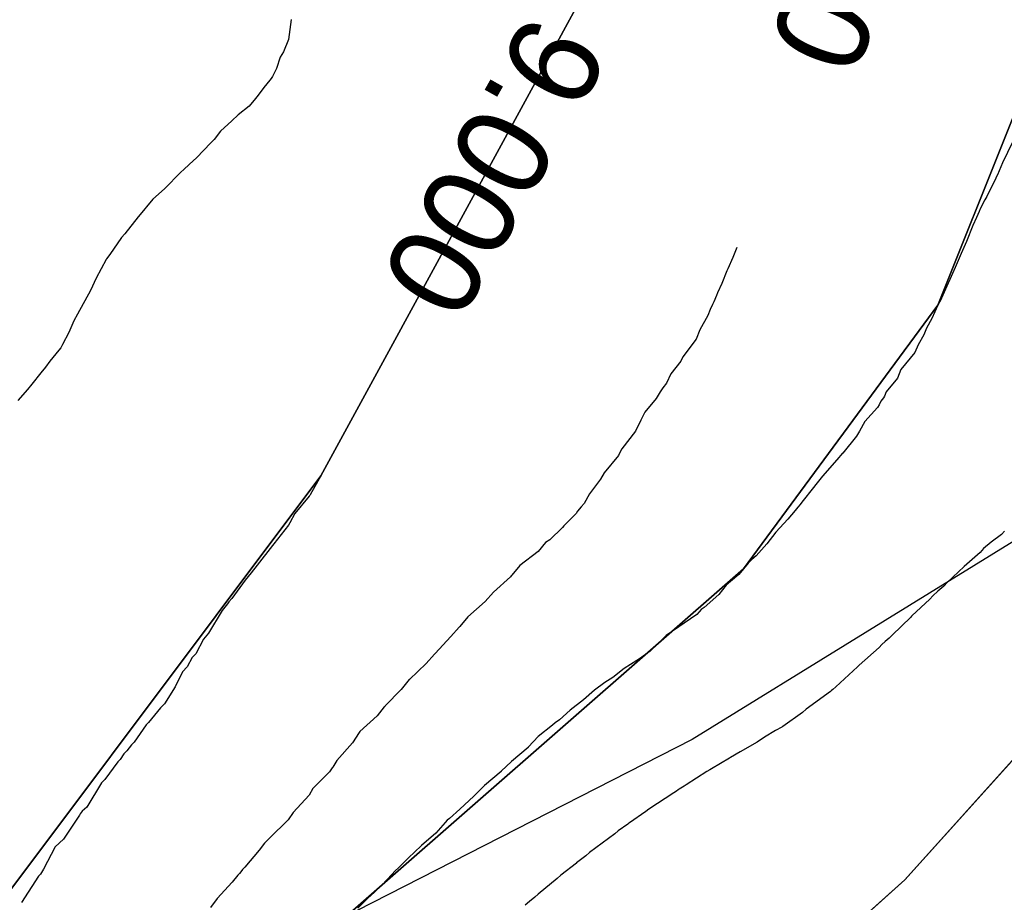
# Model space of a CAD drawing. Extents: x 158343 to 162498, y 431347 to 434500.
# Tile 93 of 248: x 159504 to 159523, y 433851 to 433868. Entities that reach past the tile are written whole.
import ezdxf

# ---------------------------------------------------------------- set-up
doc = ezdxf.new("R2010")
doc.units = 0
doc.header["$LTSCALE"] = 10
doc.header["$MEASUREMENT"] = 0
for name, color, linetype in [('000_arcering', 8, 'CONTINUOUS'), ('bestaand 009m', 8, 'CONTINUOUS'), ('bestaand 010m', 8, 'CONTINUOUS'), ('bestaand 011m', 8, 'CONTINUOUS'), ('def. con-hoogtelijn (index)', 8, 'CONTINUOUS')]:
    doc.layers.add(name, color=color, linetype=linetype)
doc.layers.add('000_onzichtbaar', color=8, linetype='CONTINUOUS', plot=False)
doc.styles.add('Style-WORKING', font='WORKING.shx')

# ---------------------------------------------------------------- blocks, each defined once
blk = doc.blocks.new('bestaande hoogtelijnen')
at = {"layer": 'def. con-hoogtelijn (index)'}
for p, q in [((-158.685, -198.739), (-158.735, -199.126)), ((-158.685, -198.739), (-158.735, -199.126)), ((-158.735, -199.126), (-158.834, -199.368)), ((-158.735, -199.126), (-158.834, -199.368)), ((-158.834, -199.368), (-158.898, -199.47)), ((-158.834, -199.368), (-158.898, -199.47)), ((-158.898, -199.47), (-158.969, -199.695)), ((-158.898, -199.47), (-158.969, -199.695)), ((-158.969, -199.695), (-159.05, -199.847)), ((-158.969, -199.695), (-159.05, -199.847)), ((-159.102, -199.923), (-159.216, -200.061)), ((-159.102, -199.923), (-159.216, -200.061)), ((-159.078, -199.887), (-159.102, -199.923)), ((-159.078, -199.887), (-159.102, -199.923)), ((-159.05, -199.847), (-159.078, -199.887)), ((-159.05, -199.847), (-159.078, -199.887)), ((-159.328, -200.212), (-159.354, -200.243)), ((-159.328, -200.212), (-159.354, -200.243)), ((-159.216, -200.061), (-159.328, -200.212)), ((-159.216, -200.061), (-159.328, -200.212)), ((-159.38, -200.276), (-159.502, -200.425)), ((-159.38, -200.276), (-159.502, -200.425)), ((-159.354, -200.243), (-159.38, -200.276)), ((-159.354, -200.243), (-159.38, -200.276)), ((-159.716, -200.592), (-159.839, -200.714)), ((-159.716, -200.592), (-159.839, -200.714)), ((-159.502, -200.425), (-159.716, -200.592)), ((-159.502, -200.425), (-159.716, -200.592)), ((-159.839, -200.714), (-160.061, -200.913)), ((-159.839, -200.714), (-160.061, -200.913)), ((-160.061, -200.913), (-160.185, -201.076)), ((-160.061, -200.913), (-160.185, -201.076)), ((-160.258, -201.148), (-160.521, -201.428)), ((-160.258, -201.148), (-160.521, -201.428)), ((-160.216, -201.108), (-160.258, -201.148)), ((-160.216, -201.108), (-160.258, -201.148)), ((-160.185, -201.076), (-160.216, -201.108)), ((-160.185, -201.076), (-160.216, -201.108)), ((-144.65, -201.124), (-144.845, -201.529)), ((-144.65, -201.124), (-144.845, -201.529)), ((-144.65, -201.124), (-144.845, -201.529)), ((-160.672, -201.562), (-160.778, -201.66)), ((-160.672, -201.562), (-160.778, -201.66)), ((-160.521, -201.428), (-160.672, -201.562)), ((-160.521, -201.428), (-160.672, -201.562)), ((-144.845, -201.529), (-144.943, -201.76)), ((-144.845, -201.529), (-144.943, -201.76)), ((-144.845, -201.529), (-144.943, -201.76)), ((-160.836, -201.71), (-161.148, -202.033)), ((-160.836, -201.71), (-161.148, -202.033)), ((-160.778, -201.66), (-160.836, -201.71)), ((-160.778, -201.66), (-160.836, -201.71)), ((-144.976, -201.83), (-145.152, -202.181)), ((-144.976, -201.83), (-145.152, -202.181)), ((-144.976, -201.83), (-145.152, -202.181)), ((-144.966, -201.807), (-144.976, -201.83)), ((-144.966, -201.807), (-144.976, -201.83)), ((-144.966, -201.807), (-144.976, -201.83)), ((-144.943, -201.76), (-144.966, -201.807)), ((-144.943, -201.76), (-144.966, -201.807)), ((-144.943, -201.76), (-144.966, -201.807)), ((-161.148, -202.033), (-161.379, -202.238)), ((-161.148, -202.033), (-161.379, -202.238)), ((-161.379, -202.238), (-161.657, -202.572)), ((-161.379, -202.238), (-161.657, -202.572)), ((-145.185, -202.247), (-145.277, -202.424)), ((-145.185, -202.247), (-145.277, -202.424)), ((-145.185, -202.247), (-145.277, -202.424)), ((-145.152, -202.181), (-145.185, -202.247)), ((-145.152, -202.181), (-145.185, -202.247)), ((-145.152, -202.181), (-145.185, -202.247)), ((-145.299, -202.474), (-145.349, -202.59)), ((-145.299, -202.474), (-145.349, -202.59)), ((-145.299, -202.474), (-145.349, -202.59)), ((-145.277, -202.424), (-145.299, -202.474)), ((-145.277, -202.424), (-145.299, -202.474)), ((-145.277, -202.424), (-145.299, -202.474)), ((-161.662, -202.578), (-161.924, -202.908)), ((-161.662, -202.578), (-161.924, -202.908)), ((-161.657, -202.572), (-161.662, -202.578)), ((-161.657, -202.572), (-161.662, -202.578)), ((-145.349, -202.59), (-145.424, -202.748)), ((-145.349, -202.59), (-145.424, -202.748)), ((-145.349, -202.59), (-145.424, -202.748)), ((-145.424, -202.748), (-145.546, -203.059)), ((-145.424, -202.748), (-145.546, -203.059)), ((-145.424, -202.748), (-145.546, -203.059)), ((-161.99, -202.983), (-162.218, -203.312)), ((-161.99, -202.983), (-162.218, -203.312)), ((-161.924, -202.908), (-161.99, -202.983)), ((-161.924, -202.908), (-161.99, -202.983)), ((-145.546, -203.059), (-145.599, -203.174)), ((-145.546, -203.059), (-145.599, -203.174)), ((-145.546, -203.059), (-145.599, -203.174)), ((-150.013, -203.175), (-150.091, -203.369)), ((-150.013, -203.175), (-150.091, -203.369)), ((-145.599, -203.174), (-145.648, -203.296)), ((-145.599, -203.174), (-145.648, -203.296)), ((-145.599, -203.174), (-145.648, -203.296)), ((-162.287, -203.41), (-162.482, -203.776)), ((-162.287, -203.41), (-162.482, -203.776)), ((-162.278, -203.397), (-162.287, -203.41)), ((-162.278, -203.397), (-162.287, -203.41)), ((-162.218, -203.312), (-162.278, -203.397)), ((-162.218, -203.312), (-162.278, -203.397)), ((-150.091, -203.369), (-150.189, -203.592)), ((-150.091, -203.369), (-150.189, -203.592)), ((-145.648, -203.296), (-145.763, -203.564)), ((-145.648, -203.296), (-145.763, -203.564)), ((-145.648, -203.296), (-145.763, -203.564)), ((-150.207, -203.628), (-150.306, -203.877)), ((-150.207, -203.628), (-150.306, -203.877)), ((-150.189, -203.592), (-150.207, -203.628)), ((-150.189, -203.592), (-150.207, -203.628)), ((-145.763, -203.564), (-146.029, -204.164)), ((-145.763, -203.564), (-146.029, -204.164)), ((-145.763, -203.564), (-146.029, -204.164)), ((-162.482, -203.776), (-162.59, -204.011)), ((-162.482, -203.776), (-162.59, -204.011)), ((-162.59, -204.011), (-162.846, -204.474)), ((-162.59, -204.011), (-162.846, -204.474)), ((-150.306, -203.877), (-150.39, -204.056)), ((-150.306, -203.877), (-150.39, -204.056)), ((-150.463, -204.234), (-150.487, -204.284)), ((-150.463, -204.234), (-150.487, -204.284)), ((-150.411, -204.109), (-150.463, -204.234)), ((-150.411, -204.109), (-150.463, -204.234)), ((-150.39, -204.056), (-150.411, -204.109)), ((-150.39, -204.056), (-150.411, -204.109)), ((-146.043, -204.196), (-146.102, -204.3)), ((-146.043, -204.196), (-146.102, -204.3)), ((-146.043, -204.196), (-146.102, -204.3)), ((-146.029, -204.164), (-146.043, -204.196)), ((-146.029, -204.164), (-146.043, -204.196)), ((-146.029, -204.164), (-146.043, -204.196)), ((-150.531, -204.381), (-150.581, -204.497)), ((-150.531, -204.381), (-150.581, -204.497)), ((-150.487, -204.284), (-150.531, -204.381)), ((-150.487, -204.284), (-150.531, -204.381)), ((-146.102, -204.3), (-146.218, -204.556)), ((-146.102, -204.3), (-146.218, -204.556)), ((-146.102, -204.3), (-146.218, -204.556)), ((-162.915, -204.605), (-163.011, -204.833)), ((-162.915, -204.605), (-163.011, -204.833)), ((-162.846, -204.474), (-162.915, -204.605)), ((-162.846, -204.474), (-162.915, -204.605)), ((-150.581, -204.497), (-150.734, -204.782)), ((-150.581, -204.497), (-150.734, -204.782)), ((-146.218, -204.556), (-146.322, -204.748)), ((-146.218, -204.556), (-146.322, -204.748)), ((-146.218, -204.556), (-146.322, -204.748)), ((-150.734, -204.782), (-150.803, -204.959)), ((-150.734, -204.782), (-150.803, -204.959)), ((-146.322, -204.748), (-146.377, -204.878)), ((-146.322, -204.748), (-146.377, -204.878)), ((-146.322, -204.748), (-146.377, -204.878)), ((-163.011, -204.833), (-163.134, -205.065)), ((-163.011, -204.833), (-163.134, -205.065)), ((-150.803, -204.959), (-151.062, -205.306)), ((-150.803, -204.959), (-151.062, -205.306)), ((-146.377, -204.878), (-146.488, -205.07)), ((-146.377, -204.878), (-146.488, -205.07)), ((-146.377, -204.878), (-146.488, -205.07)), ((-163.204, -205.175), (-163.38, -205.387)), ((-163.204, -205.175), (-163.38, -205.387)), ((-163.171, -205.127), (-163.204, -205.175)), ((-163.171, -205.127), (-163.204, -205.175)), ((-163.134, -205.065), (-163.171, -205.127)), ((-163.134, -205.065), (-163.171, -205.127)), ((-146.488, -205.07), (-146.553, -205.22)), ((-146.488, -205.07), (-146.553, -205.22)), ((-146.488, -205.07), (-146.553, -205.22)), ((-163.38, -205.387), (-163.466, -205.507)), ((-163.38, -205.387), (-163.466, -205.507)), ((-151.102, -205.389), (-151.296, -205.638)), ((-151.102, -205.389), (-151.296, -205.638)), ((-151.062, -205.306), (-151.102, -205.389)), ((-151.062, -205.306), (-151.102, -205.389)), ((-146.553, -205.22), (-146.82, -205.553)), ((-146.553, -205.22), (-146.82, -205.553)), ((-146.553, -205.22), (-146.82, -205.553)), ((-163.466, -205.507), (-163.557, -205.616)), ((-163.466, -205.507), (-163.557, -205.616)), ((-146.82, -205.553), (-146.886, -205.72)), ((-146.82, -205.553), (-146.886, -205.72)), ((-146.82, -205.553), (-146.886, -205.72)), ((-163.557, -205.616), (-163.731, -205.834)), ((-163.557, -205.616), (-163.731, -205.834)), ((-151.296, -205.638), (-151.38, -205.817)), ((-151.296, -205.638), (-151.38, -205.817)), ((-146.886, -205.72), (-147.108, -205.986)), ((-146.886, -205.72), (-147.108, -205.986)), ((-146.886, -205.72), (-147.108, -205.986)), ((-163.819, -205.938), (-164.004, -206.154)), ((-163.819, -205.938), (-164.004, -206.154)), ((-163.731, -205.834), (-163.819, -205.938)), ((-163.731, -205.834), (-163.819, -205.938)), ((-151.454, -205.909), (-151.508, -205.983)), ((-151.454, -205.909), (-151.508, -205.983)), ((-151.38, -205.817), (-151.454, -205.909)), ((-151.38, -205.817), (-151.454, -205.909)), ((-151.581, -206.117), (-151.803, -206.379)), ((-151.581, -206.117), (-151.803, -206.379)), ((-151.508, -205.983), (-151.581, -206.117)), ((-151.508, -205.983), (-151.581, -206.117)), ((-147.159, -206.103), (-147.209, -206.165)), ((-147.159, -206.103), (-147.209, -206.165)), ((-147.159, -206.103), (-147.209, -206.165)), ((-147.143, -206.07), (-147.159, -206.103)), ((-147.143, -206.07), (-147.159, -206.103)), ((-147.143, -206.07), (-147.159, -206.103)), ((-147.108, -205.986), (-147.143, -206.07)), ((-147.108, -205.986), (-147.143, -206.07)), ((-147.108, -205.986), (-147.143, -206.07)), ((-147.278, -206.291), (-147.523, -206.56)), ((-147.278, -206.291), (-147.523, -206.56)), ((-147.278, -206.291), (-147.523, -206.56)), ((-147.241, -206.241), (-147.278, -206.291)), ((-147.241, -206.241), (-147.278, -206.291)), ((-147.241, -206.241), (-147.278, -206.291)), ((-147.209, -206.165), (-147.241, -206.241)), ((-147.209, -206.165), (-147.241, -206.241)), ((-147.209, -206.165), (-147.241, -206.241)), ((-151.883, -206.535), (-151.987, -206.749)), ((-151.883, -206.535), (-151.987, -206.749)), ((-151.863, -206.495), (-151.883, -206.535)), ((-151.863, -206.495), (-151.883, -206.535)), ((-151.852, -206.472), (-151.863, -206.495)), ((-151.852, -206.472), (-151.863, -206.495)), ((-151.803, -206.379), (-151.852, -206.472)), ((-151.803, -206.379), (-151.852, -206.472)), ((-147.523, -206.56), (-147.624, -206.749)), ((-147.523, -206.56), (-147.624, -206.749)), ((-147.523, -206.56), (-147.624, -206.749)), ((-151.987, -206.749), (-152.251, -207.098)), ((-151.987, -206.749), (-152.251, -207.098)), ((-147.682, -206.85), (-147.954, -207.178)), ((-147.682, -206.85), (-147.954, -207.178)), ((-147.682, -206.85), (-147.954, -207.178)), ((-147.624, -206.749), (-147.682, -206.85)), ((-147.624, -206.749), (-147.682, -206.85)), ((-147.624, -206.749), (-147.682, -206.85)), ((-152.255, -207.103), (-152.319, -207.223)), ((-152.255, -207.103), (-152.319, -207.223)), ((-152.253, -207.101), (-152.255, -207.103)), ((-152.253, -207.101), (-152.255, -207.103)), ((-152.251, -207.098), (-152.253, -207.101)), ((-152.251, -207.098), (-152.253, -207.101)), ((-152.319, -207.223), (-152.598, -207.562)), ((-152.319, -207.223), (-152.598, -207.562)), ((-148.07, -207.309), (-148.348, -207.625)), ((-148.07, -207.309), (-148.348, -207.625)), ((-148.07, -207.309), (-148.348, -207.625)), ((-147.956, -207.181), (-148.07, -207.309)), ((-147.956, -207.181), (-148.07, -207.309)), ((-147.956, -207.181), (-148.07, -207.309)), ((-147.954, -207.178), (-147.956, -207.181)), ((-147.954, -207.178), (-147.956, -207.181)), ((-147.954, -207.178), (-147.956, -207.181)), ((-158.11, -207.619), (-158.316, -207.993)), ((-158.11, -207.619), (-158.316, -207.993)), ((-158.11, -207.619), (-158.316, -207.993)), ((-152.665, -207.685), (-152.878, -207.969)), ((-152.665, -207.685), (-152.878, -207.969)), ((-152.598, -207.562), (-152.665, -207.685)), ((-152.598, -207.562), (-152.665, -207.685)), ((-148.348, -207.625), (-148.475, -207.789)), ((-148.348, -207.625), (-148.475, -207.789)), ((-148.348, -207.625), (-148.475, -207.789)), ((-148.524, -207.849), (-148.748, -208.133)), ((-148.524, -207.849), (-148.748, -208.133)), ((-148.524, -207.849), (-148.748, -208.133)), ((-148.475, -207.789), (-148.524, -207.849)), ((-148.475, -207.789), (-148.524, -207.849)), ((-148.475, -207.789), (-148.524, -207.849)), ((-158.336, -208.019), (-158.617, -208.356)), ((-158.336, -208.019), (-158.617, -208.356)), ((-158.336, -208.019), (-158.617, -208.356)), ((-158.326, -208.006), (-158.336, -208.019)), ((-158.326, -208.006), (-158.336, -208.019)), ((-158.326, -208.006), (-158.336, -208.019)), ((-158.316, -207.993), (-158.326, -208.006)), ((-158.316, -207.993), (-158.326, -208.006)), ((-158.316, -207.993), (-158.326, -208.006)), ((-152.878, -207.969), (-152.985, -208.159)), ((-152.878, -207.969), (-152.985, -208.159)), ((-153.046, -208.226), (-153.113, -208.309)), ((-153.046, -208.226), (-153.113, -208.309)), ((-152.985, -208.159), (-153.046, -208.226)), ((-152.985, -208.159), (-153.046, -208.226)), ((-148.828, -208.23), (-148.876, -208.292)), ((-148.828, -208.23), (-148.876, -208.292)), ((-148.828, -208.23), (-148.876, -208.292)), ((-148.784, -208.181), (-148.828, -208.23)), ((-148.784, -208.181), (-148.828, -208.23)), ((-148.784, -208.181), (-148.828, -208.23)), ((-148.748, -208.133), (-148.784, -208.181)), ((-148.748, -208.133), (-148.784, -208.181)), ((-148.748, -208.133), (-148.784, -208.181)), ((-158.617, -208.356), (-158.71, -208.533)), ((-158.617, -208.356), (-158.71, -208.533)), ((-158.617, -208.356), (-158.71, -208.533)), ((-153.142, -208.354), (-153.382, -208.592)), ((-153.142, -208.354), (-153.382, -208.592)), ((-153.113, -208.309), (-153.142, -208.354)), ((-153.113, -208.309), (-153.142, -208.354)), ((-148.876, -208.292), (-149.021, -208.463)), ((-148.876, -208.292), (-149.021, -208.463)), ((-148.876, -208.292), (-149.021, -208.463)), ((-158.738, -208.578), (-159.025, -208.941)), ((-158.738, -208.578), (-159.025, -208.941)), ((-158.738, -208.578), (-159.025, -208.941)), ((-158.71, -208.533), (-158.738, -208.578)), ((-158.71, -208.533), (-158.738, -208.578)), ((-158.71, -208.533), (-158.738, -208.578)), ((-153.405, -208.625), (-153.654, -208.865)), ((-153.405, -208.625), (-153.654, -208.865)), ((-153.382, -208.592), (-153.405, -208.625)), ((-153.382, -208.592), (-153.405, -208.625)), ((-149.021, -208.463), (-149.258, -208.716)), ((-149.021, -208.463), (-149.258, -208.716)), ((-149.021, -208.463), (-149.258, -208.716)), ((-149.258, -208.716), (-149.428, -208.941)), ((-149.258, -208.716), (-149.428, -208.941)), ((-149.258, -208.716), (-149.428, -208.941)), ((-144.862, -208.76), (-145.062, -208.911)), ((-144.862, -208.76), (-145.062, -208.911)), ((-144.804, -208.696), (-144.862, -208.76)), ((-144.804, -208.696), (-144.862, -208.76)), ((-159.052, -208.979), (-159.346, -209.361)), ((-159.052, -208.979), (-159.346, -209.361)), ((-159.052, -208.979), (-159.346, -209.361)), ((-159.049, -208.975), (-159.052, -208.979)), ((-159.049, -208.975), (-159.052, -208.979)), ((-159.049, -208.975), (-159.052, -208.979)), ((-159.025, -208.941), (-159.049, -208.975)), ((-159.025, -208.941), (-159.049, -208.975)), ((-159.025, -208.941), (-159.049, -208.975)), ((-153.738, -208.92), (-153.881, -209.092)), ((-153.738, -208.92), (-153.881, -209.092)), ((-153.654, -208.865), (-153.738, -208.92)), ((-153.654, -208.865), (-153.738, -208.92)), ((-149.428, -208.941), (-149.64, -209.178)), ((-149.428, -208.941), (-149.64, -209.178)), ((-149.428, -208.941), (-149.64, -209.178)), ((-145.062, -208.911), (-145.214, -209.034)), ((-145.062, -208.911), (-145.214, -209.034)), ((-153.881, -209.092), (-154.236, -209.368)), ((-153.881, -209.092), (-154.236, -209.368)), ((-149.64, -209.178), (-149.722, -209.248)), ((-149.64, -209.178), (-149.722, -209.248)), ((-149.64, -209.178), (-149.722, -209.248)), ((-145.278, -209.112), (-145.59, -209.383)), ((-145.278, -209.112), (-145.59, -209.383)), ((-145.214, -209.034), (-145.278, -209.112)), ((-145.214, -209.034), (-145.278, -209.112)), ((-159.346, -209.361), (-159.467, -209.507)), ((-159.346, -209.361), (-159.467, -209.507)), ((-159.346, -209.361), (-159.467, -209.507)), ((-154.236, -209.368), (-154.39, -209.555)), ((-154.236, -209.368), (-154.39, -209.555)), ((-149.795, -209.32), (-149.974, -209.538)), ((-149.795, -209.32), (-149.974, -209.538)), ((-149.795, -209.32), (-149.974, -209.538)), ((-149.725, -209.251), (-149.795, -209.32)), ((-149.725, -209.251), (-149.795, -209.32)), ((-149.725, -209.251), (-149.795, -209.32)), ((-149.724, -209.25), (-149.725, -209.251)), ((-149.724, -209.25), (-149.725, -209.251)), ((-149.724, -209.25), (-149.725, -209.251)), ((-149.722, -209.248), (-149.724, -209.25)), ((-149.722, -209.248), (-149.724, -209.25)), ((-149.722, -209.248), (-149.724, -209.25)), ((-145.591, -209.384), (-145.921, -209.696)), ((-145.591, -209.384), (-145.921, -209.696)), ((-145.59, -209.383), (-145.591, -209.384)), ((-145.59, -209.383), (-145.591, -209.384)), ((-159.467, -209.507), (-159.58, -209.648)), ((-159.467, -209.507), (-159.58, -209.648)), ((-159.467, -209.507), (-159.58, -209.648)), ((-154.415, -209.585), (-154.751, -209.885)), ((-154.415, -209.585), (-154.751, -209.885)), ((-154.403, -209.57), (-154.415, -209.585)), ((-154.403, -209.57), (-154.415, -209.585)), ((-154.39, -209.555), (-154.403, -209.57)), ((-154.39, -209.555), (-154.403, -209.57)), ((-149.974, -209.538), (-150.224, -209.749)), ((-149.974, -209.538), (-150.224, -209.749)), ((-149.974, -209.538), (-150.224, -209.749)), ((-159.58, -209.648), (-159.842, -210.01)), ((-159.58, -209.648), (-159.842, -210.01)), ((-159.58, -209.648), (-159.842, -210.01)), ((-150.224, -209.749), (-150.361, -209.931)), ((-150.224, -209.749), (-150.361, -209.931)), ((-150.224, -209.749), (-150.361, -209.931)), ((-145.987, -209.771), (-146.105, -209.868)), ((-145.987, -209.771), (-146.105, -209.868)), ((-145.921, -209.696), (-145.987, -209.771)), ((-145.921, -209.696), (-145.987, -209.771)), ((-154.751, -209.885), (-154.909, -210.064)), ((-154.751, -209.885), (-154.909, -210.064)), ((-150.361, -209.931), (-150.652, -210.181)), ((-150.361, -209.931), (-150.652, -210.181)), ((-150.361, -209.931), (-150.652, -210.181)), ((-146.202, -209.953), (-146.256, -210.021)), ((-146.202, -209.953), (-146.256, -210.021)), ((-146.105, -209.868), (-146.202, -209.953)), ((-146.105, -209.868), (-146.202, -209.953)), ((-159.922, -210.112), (-160.031, -210.239)), ((-159.922, -210.112), (-160.031, -210.239)), ((-159.922, -210.112), (-160.031, -210.239)), ((-159.896, -210.074), (-159.922, -210.112)), ((-159.896, -210.074), (-159.922, -210.112)), ((-159.896, -210.074), (-159.922, -210.112)), ((-159.842, -210.01), (-159.896, -210.074)), ((-159.842, -210.01), (-159.896, -210.074)), ((-159.842, -210.01), (-159.896, -210.074)), ((-154.912, -210.066), (-155.246, -210.366)), ((-154.912, -210.066), (-155.246, -210.366)), ((-154.909, -210.064), (-154.912, -210.066)), ((-154.909, -210.064), (-154.912, -210.066)), ((-150.652, -210.181), (-150.686, -210.206)), ((-150.652, -210.181), (-150.686, -210.206)), ((-150.652, -210.181), (-150.686, -210.206)), ((-146.256, -210.021), (-146.607, -210.344)), ((-146.256, -210.021), (-146.607, -210.344)), ((-160.031, -210.239), (-160.292, -210.681)), ((-160.031, -210.239), (-160.292, -210.681)), ((-160.031, -210.239), (-160.292, -210.681)), ((-155.246, -210.366), (-155.406, -210.554)), ((-155.246, -210.366), (-155.406, -210.554)), ((-150.792, -210.319), (-151.392, -210.73)), ((-150.792, -210.319), (-151.392, -210.73)), ((-150.792, -210.319), (-151.392, -210.73)), ((-150.749, -210.266), (-150.792, -210.319)), ((-150.749, -210.266), (-150.792, -210.319)), ((-150.749, -210.266), (-150.792, -210.319)), ((-150.711, -210.223), (-150.749, -210.266)), ((-150.711, -210.223), (-150.749, -210.266)), ((-150.711, -210.223), (-150.749, -210.266)), ((-150.686, -210.206), (-150.711, -210.223)), ((-150.686, -210.206), (-150.711, -210.223)), ((-150.686, -210.206), (-150.711, -210.223)), ((-146.629, -210.37), (-146.994, -210.722)), ((-146.629, -210.37), (-146.994, -210.722)), ((-146.618, -210.355), (-146.629, -210.37)), ((-146.618, -210.355), (-146.629, -210.37)), ((-146.607, -210.344), (-146.618, -210.355)), ((-146.607, -210.344), (-146.618, -210.355)), ((-155.412, -210.561), (-155.418, -210.568)), ((-155.412, -210.561), (-155.418, -210.568)), ((-155.406, -210.554), (-155.412, -210.561)), ((-155.406, -210.554), (-155.412, -210.561)), ((-160.292, -210.681), (-160.389, -210.797)), ((-160.292, -210.681), (-160.389, -210.797)), ((-160.292, -210.681), (-160.389, -210.797)), ((-155.58, -210.747), (-155.884, -211.076)), ((-155.58, -210.747), (-155.884, -211.076)), ((-155.418, -210.568), (-155.58, -210.747)), ((-155.418, -210.568), (-155.58, -210.747)), ((-151.392, -210.73), (-151.545, -210.881)), ((-151.392, -210.73), (-151.545, -210.881)), ((-151.392, -210.73), (-151.545, -210.881)), ((-146.994, -210.722), (-147.051, -210.782)), ((-146.994, -210.722), (-147.051, -210.782)), ((-160.389, -210.797), (-160.544, -211.082)), ((-160.389, -210.797), (-160.544, -211.082)), ((-160.389, -210.797), (-160.544, -211.082)), ((-151.545, -210.881), (-151.703, -211.034)), ((-151.545, -210.881), (-151.703, -211.034)), ((-151.545, -210.881), (-151.703, -211.034)), ((-147.191, -210.903), (-147.242, -210.959)), ((-147.191, -210.903), (-147.242, -210.959)), ((-147.126, -210.847), (-147.191, -210.903)), ((-147.126, -210.847), (-147.191, -210.903)), ((-147.051, -210.782), (-147.126, -210.847)), ((-147.051, -210.782), (-147.126, -210.847)), ((-160.544, -211.082), (-160.611, -211.158)), ((-160.544, -211.082), (-160.611, -211.158)), ((-160.544, -211.082), (-160.611, -211.158)), ((-155.897, -211.089), (-156.057, -211.276)), ((-155.897, -211.089), (-156.057, -211.276)), ((-155.89, -211.083), (-155.897, -211.089)), ((-155.89, -211.083), (-155.897, -211.089)), ((-155.884, -211.076), (-155.89, -211.083)), ((-155.884, -211.076), (-155.89, -211.083)), ((-151.79, -211.095), (-151.909, -211.181)), ((-151.79, -211.095), (-151.909, -211.181)), ((-151.79, -211.095), (-151.909, -211.181)), ((-151.703, -211.034), (-151.79, -211.095)), ((-151.703, -211.034), (-151.79, -211.095)), ((-151.703, -211.034), (-151.79, -211.095)), ((-147.242, -210.959), (-147.631, -211.306)), ((-147.242, -210.959), (-147.631, -211.306)), ((-160.611, -211.158), (-160.712, -211.336)), ((-160.611, -211.158), (-160.712, -211.336)), ((-160.611, -211.158), (-160.712, -211.336)), ((-156.057, -211.276), (-156.385, -211.584)), ((-156.057, -211.276), (-156.385, -211.584)), ((-151.962, -211.217), (-152.205, -211.368)), ((-151.962, -211.217), (-152.205, -211.368)), ((-151.962, -211.217), (-152.205, -211.368)), ((-151.909, -211.181), (-151.962, -211.217)), ((-151.909, -211.181), (-151.962, -211.217)), ((-151.909, -211.181), (-151.962, -211.217)), ((-147.651, -211.323), (-147.667, -211.339)), ((-147.651, -211.323), (-147.667, -211.339)), ((-147.631, -211.306), (-147.651, -211.323)), ((-147.631, -211.306), (-147.651, -211.323)), ((-160.803, -211.437), (-160.945, -211.728)), ((-160.803, -211.437), (-160.945, -211.728)), ((-160.803, -211.437), (-160.945, -211.728)), ((-160.712, -211.336), (-160.803, -211.437)), ((-160.712, -211.336), (-160.803, -211.437)), ((-160.712, -211.336), (-160.803, -211.437)), ((-152.205, -211.368), (-152.43, -211.543)), ((-152.205, -211.368), (-152.43, -211.543)), ((-152.205, -211.368), (-152.43, -211.543)), ((-147.667, -211.339), (-148.087, -211.729)), ((-147.667, -211.339), (-148.087, -211.729)), ((-156.387, -211.586), (-156.545, -211.776)), ((-156.387, -211.586), (-156.545, -211.776)), ((-156.385, -211.584), (-156.387, -211.586)), ((-156.385, -211.584), (-156.387, -211.586)), ((-152.582, -211.646), (-152.785, -211.789)), ((-152.582, -211.646), (-152.785, -211.789)), ((-152.582, -211.646), (-152.785, -211.789)), ((-152.43, -211.543), (-152.582, -211.646)), ((-152.43, -211.543), (-152.582, -211.646)), ((-152.43, -211.543), (-152.582, -211.646)), ((-160.945, -211.728), (-161.151, -212.056)), ((-160.945, -211.728), (-161.151, -212.056)), ((-160.945, -211.728), (-161.151, -212.056)), ((-156.545, -211.776), (-156.855, -212.097)), ((-156.545, -211.776), (-156.855, -212.097)), ((-152.785, -211.789), (-152.996, -211.977)), ((-152.785, -211.789), (-152.996, -211.977)), ((-152.785, -211.789), (-152.996, -211.977)), ((-148.194, -211.816), (-148.665, -212.165)), ((-148.194, -211.816), (-148.665, -212.165)), ((-148.173, -211.8), (-148.194, -211.816)), ((-148.173, -211.8), (-148.194, -211.816)), ((-148.147, -211.779), (-148.173, -211.8)), ((-148.147, -211.779), (-148.173, -211.8)), ((-148.087, -211.729), (-148.147, -211.779)), ((-148.087, -211.729), (-148.147, -211.779)), ((-161.151, -212.056), (-161.226, -212.139)), ((-161.151, -212.056), (-161.226, -212.139)), ((-161.151, -212.056), (-161.226, -212.139)), ((-156.855, -212.097), (-156.865, -212.108)), ((-156.855, -212.097), (-156.865, -212.108)), ((-152.997, -211.979), (-153.254, -212.181)), ((-152.997, -211.979), (-153.254, -212.181)), ((-152.997, -211.979), (-153.254, -212.181)), ((-152.996, -211.977), (-152.997, -211.979)), ((-152.996, -211.977), (-152.997, -211.979)), ((-152.996, -211.977), (-152.997, -211.979)), ((-161.226, -212.139), (-161.46, -212.424)), ((-161.226, -212.139), (-161.46, -212.424)), ((-161.226, -212.139), (-161.46, -212.424)), ((-156.875, -212.119), (-157.013, -212.293)), ((-156.875, -212.119), (-157.013, -212.293)), ((-156.865, -212.108), (-156.875, -212.119)), ((-156.865, -212.108), (-156.875, -212.119)), ((-153.254, -212.181), (-153.464, -212.369)), ((-153.254, -212.181), (-153.464, -212.369)), ((-153.254, -212.181), (-153.464, -212.369)), ((-148.734, -212.225), (-149.121, -212.5)), ((-148.734, -212.225), (-149.121, -212.5)), ((-148.665, -212.165), (-148.734, -212.225)), ((-148.665, -212.165), (-148.734, -212.225)), ((-161.505, -212.468), (-161.739, -212.803)), ((-161.505, -212.468), (-161.739, -212.803)), ((-161.505, -212.468), (-161.739, -212.803)), ((-161.46, -212.424), (-161.505, -212.468)), ((-161.46, -212.424), (-161.505, -212.468)), ((-161.46, -212.424), (-161.505, -212.468)), ((-157.013, -212.293), (-157.347, -212.595)), ((-157.013, -212.293), (-157.347, -212.595)), ((-153.604, -212.471), (-153.881, -212.693)), ((-153.604, -212.471), (-153.881, -212.693)), ((-153.604, -212.471), (-153.881, -212.693)), ((-153.546, -212.427), (-153.604, -212.471)), ((-153.546, -212.427), (-153.604, -212.471)), ((-153.546, -212.427), (-153.604, -212.471)), ((-153.464, -212.369), (-153.546, -212.427)), ((-153.464, -212.369), (-153.546, -212.427)), ((-153.464, -212.369), (-153.546, -212.427)), ((-157.361, -212.613), (-157.495, -212.819)), ((-157.361, -212.613), (-157.495, -212.819)), ((-157.347, -212.595), (-157.361, -212.613)), ((-157.347, -212.595), (-157.361, -212.613)), ((-149.262, -212.578), (-149.473, -212.706)), ((-149.262, -212.578), (-149.473, -212.706)), ((-149.135, -212.51), (-149.262, -212.578)), ((-149.135, -212.51), (-149.262, -212.578)), ((-149.129, -212.506), (-149.135, -212.51)), ((-149.129, -212.506), (-149.135, -212.51)), ((-149.121, -212.5), (-149.129, -212.506)), ((-149.121, -212.5), (-149.129, -212.506)), ((-161.796, -212.859), (-161.884, -212.972)), ((-161.796, -212.859), (-161.884, -212.972)), ((-161.796, -212.859), (-161.884, -212.972)), ((-161.739, -212.803), (-161.796, -212.859)), ((-161.739, -212.803), (-161.796, -212.859)), ((-161.739, -212.803), (-161.796, -212.859)), ((-157.495, -212.819), (-157.798, -213.161)), ((-157.495, -212.819), (-157.798, -213.161)), ((-153.881, -212.693), (-154.068, -212.896)), ((-153.881, -212.693), (-154.068, -212.896)), ((-153.881, -212.693), (-154.068, -212.896)), ((-149.616, -212.803), (-149.948, -212.99)), ((-149.616, -212.803), (-149.948, -212.99)), ((-149.473, -212.706), (-149.616, -212.803)), ((-149.473, -212.706), (-149.616, -212.803)), ((-161.942, -213.031), (-162.015, -213.139)), ((-161.942, -213.031), (-162.015, -213.139)), ((-161.942, -213.031), (-162.015, -213.139)), ((-161.884, -212.972), (-161.942, -213.031)), ((-161.884, -212.972), (-161.942, -213.031)), ((-161.884, -212.972), (-161.942, -213.031)), ((-154.077, -212.905), (-154.397, -213.181)), ((-154.077, -212.905), (-154.397, -213.181)), ((-154.077, -212.905), (-154.397, -213.181)), ((-154.073, -212.901), (-154.077, -212.905)), ((-154.073, -212.901), (-154.077, -212.905)), ((-154.073, -212.901), (-154.077, -212.905)), ((-154.068, -212.896), (-154.073, -212.901)), ((-154.068, -212.896), (-154.073, -212.901)), ((-154.068, -212.896), (-154.073, -212.901)), ((-149.948, -212.99), (-150.135, -213.101)), ((-149.948, -212.99), (-150.135, -213.101)), ((-162.06, -213.184), (-162.313, -213.533)), ((-162.06, -213.184), (-162.313, -213.533)), ((-162.06, -213.184), (-162.313, -213.533)), ((-162.015, -213.139), (-162.06, -213.184)), ((-162.015, -213.139), (-162.06, -213.184)), ((-162.015, -213.139), (-162.06, -213.184)), ((-157.798, -213.161), (-157.877, -213.29)), ((-157.798, -213.161), (-157.877, -213.29)), ((-154.397, -213.181), (-154.599, -213.371)), ((-154.397, -213.181), (-154.599, -213.371)), ((-154.397, -213.181), (-154.599, -213.371)), ((-150.155, -213.116), (-150.509, -213.322)), ((-150.155, -213.116), (-150.509, -213.322)), ((-150.135, -213.101), (-150.155, -213.116)), ((-150.135, -213.101), (-150.155, -213.116)), ((-157.94, -213.383), (-158.266, -213.707)), ((-157.94, -213.383), (-158.266, -213.707)), ((-157.89, -213.305), (-157.94, -213.383)), ((-157.89, -213.305), (-157.94, -213.383)), ((-157.884, -213.298), (-157.89, -213.305)), ((-157.884, -213.298), (-157.89, -213.305)), ((-157.877, -213.29), (-157.884, -213.298)), ((-157.877, -213.29), (-157.884, -213.298)), ((-154.602, -213.374), (-154.927, -213.646)), ((-154.602, -213.374), (-154.927, -213.646)), ((-154.602, -213.374), (-154.927, -213.646)), ((-154.599, -213.371), (-154.602, -213.374)), ((-154.599, -213.371), (-154.602, -213.374)), ((-154.599, -213.371), (-154.602, -213.374)), ((-150.595, -213.378), (-151.003, -213.636)), ((-150.595, -213.378), (-151.003, -213.636)), ((-150.537, -213.342), (-150.595, -213.378)), ((-150.537, -213.342), (-150.595, -213.378)), ((-150.509, -213.322), (-150.537, -213.342)), ((-150.509, -213.322), (-150.537, -213.342)), ((-162.379, -213.594), (-162.661, -214.068)), ((-162.379, -213.594), (-162.661, -214.068)), ((-162.379, -213.594), (-162.661, -214.068)), ((-162.313, -213.533), (-162.379, -213.594)), ((-162.313, -213.533), (-162.379, -213.594)), ((-162.313, -213.533), (-162.379, -213.594)), ((-158.266, -213.707), (-158.337, -213.835)), ((-158.266, -213.707), (-158.337, -213.835)), ((-154.927, -213.646), (-155.117, -213.843)), ((-154.927, -213.646), (-155.117, -213.843)), ((-154.927, -213.646), (-155.117, -213.843)), ((-151.237, -213.79), (-151.724, -214.107)), ((-151.237, -213.79), (-151.724, -214.107)), ((-151.189, -213.756), (-151.237, -213.79)), ((-151.189, -213.756), (-151.237, -213.79)), ((-151.157, -213.734), (-151.189, -213.756)), ((-151.157, -213.734), (-151.189, -213.756)), ((-151.135, -213.72), (-151.157, -213.734)), ((-151.135, -213.72), (-151.157, -213.734)), ((-151.039, -213.661), (-151.135, -213.72)), ((-151.039, -213.661), (-151.135, -213.72)), ((-151.003, -213.636), (-151.039, -213.661)), ((-151.003, -213.636), (-151.039, -213.661)), ((-158.337, -213.835), (-158.645, -214.175)), ((-158.337, -213.835), (-158.645, -214.175)), ((-155.129, -213.857), (-155.405, -214.105)), ((-155.129, -213.857), (-155.405, -214.105)), ((-155.129, -213.857), (-155.405, -214.105)), ((-155.117, -213.843), (-155.129, -213.857)), ((-155.117, -213.843), (-155.129, -213.857)), ((-155.117, -213.843), (-155.129, -213.857)), ((-162.794, -214.2), (-162.808, -214.222)), ((-162.794, -214.2), (-162.808, -214.222)), ((-162.794, -214.2), (-162.808, -214.222)), ((-162.77, -214.176), (-162.794, -214.2)), ((-162.77, -214.176), (-162.794, -214.2)), ((-162.77, -214.176), (-162.794, -214.2)), ((-162.752, -214.15), (-162.77, -214.176)), ((-162.752, -214.15), (-162.77, -214.176)), ((-162.752, -214.15), (-162.77, -214.176)), ((-162.661, -214.068), (-162.752, -214.15)), ((-162.661, -214.068), (-162.752, -214.15)), ((-162.661, -214.068), (-162.752, -214.15)), ((-158.645, -214.175), (-158.744, -214.316)), ((-158.645, -214.175), (-158.744, -214.316)), ((-155.405, -214.105), (-155.608, -214.289)), ((-155.405, -214.105), (-155.608, -214.289)), ((-155.405, -214.105), (-155.608, -214.289)), ((-151.785, -214.155), (-152.101, -214.373)), ((-151.785, -214.155), (-152.101, -214.373)), ((-151.724, -214.107), (-151.785, -214.155)), ((-151.724, -214.107), (-151.785, -214.155)), ((-162.808, -214.222), (-162.949, -214.44)), ((-162.808, -214.222), (-162.949, -214.44)), ((-162.808, -214.222), (-162.949, -214.44)), ((-158.761, -214.332), (-159.091, -214.653)), ((-158.761, -214.332), (-159.091, -214.653)), ((-158.754, -214.324), (-158.761, -214.332)), ((-158.754, -214.324), (-158.761, -214.332)), ((-158.744, -214.316), (-158.754, -214.324)), ((-158.744, -214.316), (-158.754, -214.324)), ((-155.69, -214.365), (-155.874, -214.573)), ((-155.69, -214.365), (-155.874, -214.573)), ((-155.69, -214.365), (-155.874, -214.573)), ((-155.649, -214.324), (-155.69, -214.365)), ((-155.649, -214.324), (-155.69, -214.365)), ((-155.649, -214.324), (-155.69, -214.365)), ((-155.608, -214.289), (-155.649, -214.324)), ((-155.608, -214.289), (-155.649, -214.324)), ((-155.608, -214.289), (-155.649, -214.324)), ((-152.135, -214.398), (-152.322, -214.533)), ((-152.135, -214.398), (-152.322, -214.533)), ((-152.121, -214.387), (-152.135, -214.398)), ((-152.121, -214.387), (-152.135, -214.398)), ((-152.101, -214.373), (-152.121, -214.387)), ((-152.101, -214.373), (-152.121, -214.387)), ((-162.949, -214.44), (-163.117, -214.692)), ((-162.949, -214.44), (-163.117, -214.692)), ((-162.949, -214.44), (-163.117, -214.692)), ((-155.874, -214.573), (-156.149, -214.815)), ((-155.874, -214.573), (-156.149, -214.815)), ((-155.874, -214.573), (-156.149, -214.815)), ((-152.388, -214.585), (-152.633, -214.773)), ((-152.388, -214.585), (-152.633, -214.773)), ((-152.322, -214.533), (-152.388, -214.585)), ((-152.322, -214.533), (-152.388, -214.585)), ((-163.117, -214.692), (-163.276, -214.842)), ((-163.117, -214.692), (-163.276, -214.842)), ((-163.117, -214.692), (-163.276, -214.842)), ((-159.202, -214.772), (-159.309, -214.908)), ((-159.202, -214.772), (-159.309, -214.908)), ((-159.091, -214.653), (-159.202, -214.772)), ((-159.091, -214.653), (-159.202, -214.772)), ((-152.633, -214.773), (-152.878, -214.952)), ((-152.633, -214.773), (-152.878, -214.952)), ((-163.276, -214.842), (-163.505, -215.273)), ((-163.276, -214.842), (-163.505, -215.273)), ((-163.276, -214.842), (-163.505, -215.273)), ((-159.309, -214.908), (-159.591, -215.24)), ((-159.309, -214.908), (-159.591, -215.24)), ((-156.157, -214.824), (-156.4, -215.053)), ((-156.157, -214.824), (-156.4, -215.053)), ((-156.157, -214.824), (-156.4, -215.053)), ((-156.149, -214.815), (-156.157, -214.824)), ((-156.149, -214.815), (-156.157, -214.824)), ((-156.149, -214.815), (-156.157, -214.824)), ((-152.878, -214.952), (-152.954, -215.018)), ((-152.878, -214.952), (-152.954, -215.018)), ((-156.4, -215.053), (-156.597, -215.249)), ((-156.4, -215.053), (-156.597, -215.249)), ((-156.4, -215.053), (-156.597, -215.249)), ((-153.135, -215.156), (-153.436, -215.395)), ((-153.135, -215.156), (-153.436, -215.395)), ((-153.134, -215.155), (-153.135, -215.156)), ((-153.134, -215.155), (-153.135, -215.156)), ((-152.954, -215.018), (-153.134, -215.155)), ((-152.954, -215.018), (-153.134, -215.155)), ((-163.505, -215.273), (-163.567, -215.374)), ((-163.505, -215.273), (-163.567, -215.374)), ((-163.505, -215.273), (-163.567, -215.374)), ((-159.692, -215.357), (-159.722, -215.394)), ((-159.692, -215.357), (-159.722, -215.394)), ((-159.664, -215.328), (-159.692, -215.357)), ((-159.664, -215.328), (-159.692, -215.357)), ((-159.631, -215.285), (-159.664, -215.328)), ((-159.631, -215.285), (-159.664, -215.328)), ((-159.591, -215.24), (-159.631, -215.285)), ((-159.591, -215.24), (-159.631, -215.285)), ((-156.663, -215.311), (-156.729, -215.377)), ((-156.663, -215.311), (-156.729, -215.377)), ((-156.663, -215.311), (-156.729, -215.377)), ((-156.597, -215.249), (-156.663, -215.311)), ((-156.597, -215.249), (-156.663, -215.311)), ((-156.597, -215.249), (-156.663, -215.311)), ((-163.605, -215.411), (-163.934, -215.926)), ((-163.605, -215.411), (-163.934, -215.926)), ((-163.605, -215.411), (-163.934, -215.926)), ((-163.583, -215.391), (-163.605, -215.411)), ((-163.583, -215.391), (-163.605, -215.411)), ((-163.583, -215.391), (-163.605, -215.411)), ((-163.567, -215.374), (-163.583, -215.391)), ((-163.567, -215.374), (-163.583, -215.391)), ((-163.567, -215.374), (-163.583, -215.391)), ((-159.835, -215.53), (-160.129, -215.844)), ((-159.835, -215.53), (-160.129, -215.844)), ((-159.722, -215.394), (-159.835, -215.53)), ((-159.722, -215.394), (-159.835, -215.53)), ((-156.729, -215.377), (-156.914, -215.581)), ((-156.729, -215.377), (-156.914, -215.581)), ((-156.729, -215.377), (-156.914, -215.581)), ((-153.513, -215.46), (-153.879, -215.761)), ((-153.513, -215.46), (-153.879, -215.761)), ((-153.436, -215.395), (-153.513, -215.46)), ((-153.436, -215.395), (-153.513, -215.46)), ((-156.914, -215.581), (-157.158, -215.805)), ((-156.914, -215.581), (-157.158, -215.805)), ((-156.914, -215.581), (-157.158, -215.805)), ((-160.129, -215.844), (-160.253, -216.025)), ((-160.129, -215.844), (-160.253, -216.025)), ((-157.168, -215.815), (-157.392, -216.036)), ((-157.168, -215.815), (-157.392, -216.036)), ((-157.168, -215.815), (-157.392, -216.036)), ((-157.158, -215.805), (-157.168, -215.815)), ((-157.158, -215.805), (-157.168, -215.815)), ((-157.158, -215.805), (-157.168, -215.815)), ((-154.05, -215.905), (-154.135, -215.974)), ((-154.05, -215.905), (-154.135, -215.974)), ((-153.945, -215.82), (-154.05, -215.905)), ((-153.945, -215.82), (-154.05, -215.905)), ((-153.879, -215.761), (-153.945, -215.82)), ((-153.879, -215.761), (-153.945, -215.82))]:
    blk.add_line(p, q, dxfattribs=at)
at = {"layer": 'def. con-hoogtelijn (index)', "style": 'Style-WORKING'}
for s, rotation, p in [('9.500', 248.3439, (-147.196, -193.642)), ('9.500', 248.3439, (-147.196, -193.642)), ('9.000', 240.6658, (-154.045, -198.547)), ('9.000', 240.6658, (-154.045, -198.547)), ('9.000', 240.6658, (-154.045, -198.547))]:
    blk.add_text(s, height=1.8, rotation=rotation, dxfattribs=at).set_placement(p)

msp = doc.modelspace()

# ---------------------------------------------------------------- linework, layer by layer
at = {"layer": '000_onzichtbaar', "flags": 128}
msp.add_lwpolyline([(159486.29, 433827.52), (159488.99, 433829.17), (159491.63, 433830.73), (159496.85, 433833.79), (159503.33, 433837.81), (159508.31, 433840.66), (159518.45, 433846.66), (159520.79, 433848.19), (159524.24, 433849.93), (159529.46, 433852.45), (159534.65, 433854.97), (159542.48, 433858.42), (159533.75, 433864.06), (159516.92, 433853.68), (159508.52, 433849.39), (159495.95, 433843.18)], dxfattribs=at)
at = {"layer": 'bestaand 009m'}
for points in [[(159473.485, 433834.815), (159488.784, 433838.13), (159501.519, 433847.911), (159509.694, 433858.813), (159515.977, 433870.333, 0.072916), (159518.647, 433899.364), (159515.705, 433918.941), (159514.686, 433931.914), (159513.909, 433937.353), (159513.321, 433948.45), (159512.468, 433957.106), (159512.305, 433967.155), (159512.153, 433970.274), (159513.227, 433975.95), (159513.318, 433979.693), (159513.47, 433983.799), (159500.793, 433934.682, -0.384523), (159461.542, 433918.816)], [(159513.47, 433983.799), (159513.318, 433979.693), (159513.227, 433975.95), (159512.153, 433970.274), (159512.305, 433967.155), (159512.468, 433957.106), (159513.321, 433948.45), (159513.909, 433937.353), (159514.686, 433931.914), (159515.705, 433918.941), (159518.647, 433899.364, -0.072916), (159515.977, 433870.333), (159509.694, 433858.813), (159501.519, 433847.911), (159488.784, 433838.13), (159473.485, 433834.815)]]:
    msp.add_lwpolyline(points, format="xyb", dxfattribs=at)
at = {"layer": 'bestaand 010m'}
msp.add_lwpolyline([(159480.199, 433833.064), (159489.478, 433834.27), (159496.852, 433839.85), (159503.717, 433844.574), (159510.89, 433850.85), (159517.92, 433857.003), (159521.702, 433862.132), (159525.845, 433872.496), (159527.469, 433878.38), (159530.144, 433891.142), (159531.484, 433903.186), (159531.777, 433913.66), (159531.168, 433921.099), (159528.698, 433928.379), (159526.33, 433936.722), (159524.399, 433947.203), (159523.704, 433958.01), (159523.528, 433969.721), (159523.731, 433976.55), (159506.906, 433919.121, -0.499213), (159475.207, 433905.265)], format="xyb", dxfattribs=at)
msp.add_lwpolyline([(159523.731, 433976.55), (159523.528, 433969.721), (159523.704, 433958.01), (159524.399, 433947.203), (159526.33, 433936.722), (159528.698, 433928.379), (159531.168, 433921.099), (159531.777, 433913.66), (159531.484, 433903.186), (159530.144, 433891.142), (159527.469, 433878.38), (159525.845, 433872.496), (159521.702, 433862.132), (159517.92, 433857.003), (159510.89, 433850.85), (159503.717, 433844.574), (159496.852, 433839.85), (159489.478, 433834.27), (159480.199, 433833.064)], dxfattribs=at)
at = {"layer": 'bestaand 011m'}
for points in [[(159484.295, 433814.62), (159490.067, 433817.871), (159494.455, 433821.564), (159499.56, 433826.668), (159504.603, 433832.746), (159510.32, 433839.314), (159515.854, 433846.287), (159521.06, 433850.948), (159525.585, 433855.982), (159536.208, 433866.049), (159542.187, 433890.34), (159543.154, 433918.392), (159539.041, 433936.464), (159539.861, 433967.533), (159544.004, 433985.972), (159516.46, 433901.001, -0.319876), (159484.918, 433889.11)], [(159185.542, 433688.827), (159241.563, 433702.436, 0.067536), (159407.807, 433777.572), (159422.191, 433789.167, -0.055187), (159443.396, 433799.049), (159464.746, 433805.664, 0.041657), (159483.099, 433813.946), (159490.067, 433817.871), (159494.455, 433821.564), (159499.56, 433826.668), (159504.603, 433832.746), (159510.32, 433839.314), (159515.854, 433846.287), (159521.06, 433850.948), (159525.585, 433855.982), (159536.208, 433866.049), (159542.187, 433890.34), (159543.154, 433918.392), (159539.041, 433936.464), (159539.861, 433967.533), (159543.947, 433985.716)]]:
    msp.add_lwpolyline(points, format="xyb", dxfattribs=at)

# ---------------------------------------------------------------- block references
at = {"layer": '000_arcering'}
msp.add_blockref('bestaande hoogtelijnen', (159667.804, 434066.432), dxfattribs=at)

doc.saveas('drawing.dxf')
